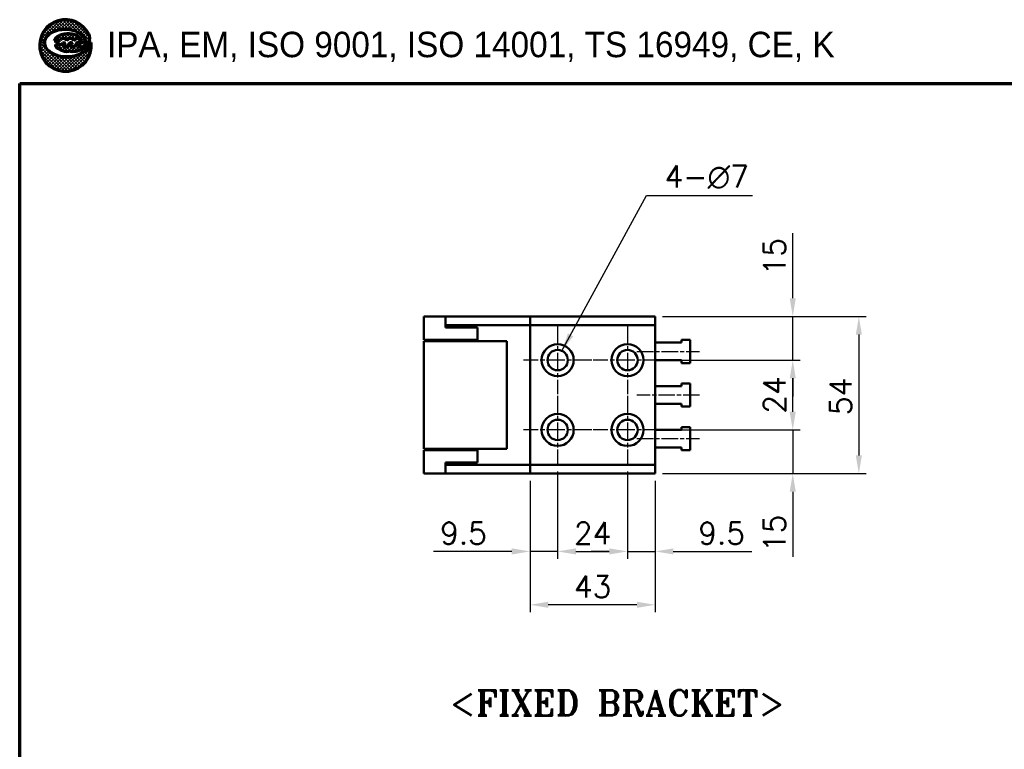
# Model space of a CAD drawing. Header units: millimetres. Extents: x 25 to 1025, y -820 to 1067.
# Tile 7 of 12: x 25 to 363, y 489 to 739. Entities that reach past the tile are written whole.
import ezdxf

# ---------------------------------------------------------------- set-up
doc = ezdxf.new("R2010")
doc.units = ezdxf.units.MM
doc.header["$LTSCALE"] = 2.5
doc.linetypes.add('CHAIN', pattern=[0.35429999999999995, 0.2362, -0.0295, 0.0591, -0.0295])
doc.layers.get('0').update_dxf_attribs({"lineweight": 25})
for name, color, linetype, lineweight in [('D', 7, 'Continuous', 25), ('경계(ISO)', 7, 'Continuous', 70), ('기호(ISO)', 7, 'Continuous', 25), ('스케치 형상(ISO)', 7, 'Continuous', 25), ('외형선(ISO)', 7, 'Continuous', 50), ('중심 표식(ISO)', 1, 'CHAIN', 25), ('중심선(ISO)', 1, 'CHAIN', 25), ('치수(ISO)', 7, 'Continuous', 25)]:
    doc.layers.add(name, color=color, linetype=linetype, lineweight=lineweight)
doc.styles.add('주 문자 (ISO)', font='tahoma.ttf')
doc.styles.add('한신치수', font='RomanS.shx')
doc.dimstyles.new('한신체인', dxfattribs={"dimscale": 2.5, "dimtxt": 3, "dimasz": 2.5, "dimexe": 1, "dimexo": 1, "dimgap": 1, "dimtad": 1, "dimrnd": 1e-08, "dimdsep": 46, "dimtxsty": '한신치수', "dimcen": 0.09, "dimdle": 10, "dimclrd": 3, "dimclre": 3, "dimclrt": 3, "dimazin": 2, "dimtfac": 1.168400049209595, "dimtmove": 0, "dimatfit": 3, "dimfxl": 0, "dimtolj": 1, "dimlwd": -1, "dimlwe": -1, "dimarcsym": 0})
doc.dimstyles.new('한신체인$7', dxfattribs={"dimscale": 2.5, "dimtxt": 3, "dimasz": 2.5, "dimexe": 1, "dimexo": 1, "dimgap": 1, "dimtad": 1, "dimrnd": 1e-08, "dimdsep": 46, "dimtxsty": '한신치수', "dimcen": 0.09, "dimdle": 10, "dimclrd": 3, "dimclre": 3, "dimclrt": 3, "dimazin": 2, "dimtfac": 1.168400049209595, "dimtmove": 0, "dimatfit": 3, "dimfxl": 0, "dimtolj": 1, "dimlwd": 25, "dimlwe": -1, "dimarcsym": 0})
pattern_1 = [(45, (0, 0), (-0.2245064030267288, 0.2245064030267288), []), (135, (0, 0), (-0.2245064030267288, -0.2245064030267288), [])]

# ---------------------------------------------------------------- blocks, each defined once
blk = doc.blocks.new('경계 도면틀')
at = {"layer": '경계(ISO)', "lineweight": 25}
h = blk.add_hatch(dxfattribs=at)
h.set_pattern_fill('ANSI37', color=256, scale=2.54, style=0)
h.set_pattern_definition(pattern_1)
edge = h.paths.add_edge_path()
edge.add_line((19.81047347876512, 292.6326418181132), (19.79857092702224, 292.6207392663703))
edge.add_arc((18.15139350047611, 292.930926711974), 1.676129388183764, 308.7112019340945, 349.3352671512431, ccw=False)
edge.add_arc((16.63447834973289, 294.8235878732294), 4.101659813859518, 285.46382553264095, 308.7112019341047, ccw=False)
edge.add_arc((16.43263097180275, 295.5532145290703), 4.858691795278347, 262.9720148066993, 285.4638255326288, ccw=False)
edge.add_arc((16.31207947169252, 294.5753501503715), 3.873424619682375, 233.28355094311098, 262.9720148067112, ccw=False)
edge.add_arc((14.91409908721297, 292.7009388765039), 1.535098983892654, 191.6245673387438, 233.2835509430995, ccw=False)
edge.add_arc((14.52716886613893, 292.6213405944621), 1.140066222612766, 142.7466208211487, 191.6245673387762, ccw=False)
edge.add_arc((15.6426153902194, 291.7730315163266), 2.541440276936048, 113.76810811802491, 142.7466208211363, ccw=False)
edge.add_arc((16.14456292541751, 290.633246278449), 3.786856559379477, 96.1155883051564, 113.76810811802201, ccw=False)
edge.add_arc((16.2152321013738, 289.9736765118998), 4.450201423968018, 76.12566468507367, 96.115588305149, ccw=False)
edge.add_arc((16.55634841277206, 291.3547160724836), 3.027657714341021, 46.815064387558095, 76.1256646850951, ccw=False)
edge.add_arc((17.71128142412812, 292.585242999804), 1.340036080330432, 0.5476667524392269, 46.81506438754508, ccw=False)
edge.add_arc((18.4783183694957, 292.5925750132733), 0.5729640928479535, -90, 0.5476667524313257, ccw=False)
edge.add_line((18.4783183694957, 292.0196109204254), (18.03365811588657, 292.0196109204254))
edge.add_line((18.03365811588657, 292.0196109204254), (18.23838297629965, 292.3000615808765))
edge.add_arc((18.01534613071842, 292.3863306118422), 0.2391396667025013, 338.8538918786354, 505.8085891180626)
edge.add_line((17.8175382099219, 292.5207173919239), (17.47709640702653, 292.0196109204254))
edge.add_line((17.47709640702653, 292.0196109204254), (17.03243615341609, 292.0196109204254))
edge.add_line((17.03243615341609, 292.0196109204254), (17.23716101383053, 292.3000615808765))
edge.add_arc((17.01138058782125, 292.3810180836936), 0.2398556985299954, 340.274045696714, 505.808589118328)
edge.add_line((16.8129803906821, 292.51580724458), (16.47587444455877, 292.0196109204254))
edge.add_line((16.47587444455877, 292.0196109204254), (15.99292660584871, 292.0196109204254))
edge.add_line((15.99292660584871, 292.0196109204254), (16.22391209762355, 292.3360357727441))
edge.add_arc((16.01502655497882, 292.3684582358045), 0.2113868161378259, 351.1771591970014, 476.5650511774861)
edge.add_arc((15.51976706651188, 292.8580716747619), 0.5009055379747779, 270.5301886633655, 323.1301023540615, ccw=False)
edge.add_line((15.52440214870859, 292.3571875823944), (14.91364773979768, 292.3543617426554))
edge.add_arc((15.39018631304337, 292.3399047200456), 0.4767578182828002, 178.2623182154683, 231.3171514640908)
edge.add_arc((17.01802832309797, 294.3730306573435), 3.081267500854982, 231.3171514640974, 242.4725885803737)
edge.add_arc((16.51978772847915, 293.4170363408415), 2.00322815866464, 242.4725885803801, 275.756318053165)
edge.add_arc((16.86749715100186, 289.9677466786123), 1.463542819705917, 86.25628827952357, 95.7563180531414, ccw=False)
edge.add_arc((17.19248622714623, 294.934474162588), 3.513805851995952, 266.2562882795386, 298.2348941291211)
edge.add_arc((18.16148453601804, 293.1299397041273), 1.465562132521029, 298.2348941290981, 385.769475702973)
edge.add_arc((16.28821602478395, 292.2255972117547), 3.545699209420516, 25.76947570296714, 366.5920624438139)
h = blk.add_hatch(dxfattribs=at)
h.set_pattern_fill('ANSI37', color=256, scale=2.54, style=0)
h.set_pattern_definition(pattern_1)
edge = h.paths.add_edge_path()
edge.add_line((18.12690101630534, 293.4330375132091), (17.86168296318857, 293.5849738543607))
edge.add_line((17.86168296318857, 293.5849738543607), (17.55212519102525, 293.7046355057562))
edge.add_line((17.55212519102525, 293.7046355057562), (17.21016339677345, 293.7872145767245))
edge.add_line((17.21016339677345, 293.7872145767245), (16.84735151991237, 293.8303349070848))
edge.add_line((16.84735151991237, 293.8303349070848), (16.47693664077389, 293.8318709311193))
edge.add_line((16.47693664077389, 293.8318709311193), (16.11334314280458, 293.7919596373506))
edge.add_line((16.11334314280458, 293.7919596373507), (15.76927683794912, 293.7121175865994))
edge.add_line((15.76927683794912, 293.7121175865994), (15.45785061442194, 293.5954467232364))
edge.add_line((15.45785061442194, 293.5954467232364), (15.18811167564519, 293.4454642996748))
edge.add_line((15.18811167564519, 293.4454642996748), (14.9722938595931, 293.2682444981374))
edge.add_line((14.9722938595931, 293.2682444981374), (14.81725830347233, 293.0699836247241))
edge.add_line((14.81725830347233, 293.0699836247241), (14.72882466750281, 292.8580904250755))
edge.add_line((14.72882466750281, 292.8580904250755), (15.31139322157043, 292.8580904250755))
edge.add_arc((15.31139322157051, 293.1672913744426), 0.3092009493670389, 270, 320.7035197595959)
edge.add_arc((15.9599786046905, 292.7189499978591), 0.4809270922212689, 103.32792332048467, 148.3279233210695, ccw=False)
edge.add_arc((15.95955378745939, 292.7207431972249), 0.4790842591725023, 18.736508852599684, 103.32792332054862, ccw=False)
edge.add_arc((16.95684854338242, 292.579809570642), 0.6184018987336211, 106.526616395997, 151.5266163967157, ccw=False)
edge.add_arc((16.93057143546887, 292.6683685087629), 0.5260267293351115, 23.55147854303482, 106.5266163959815, ccw=False)
edge.add_line((17.41278089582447, 292.8785545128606), (17.41775811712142, 292.8835317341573))
edge.add_arc((17.90371058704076, 292.6092919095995), 0.5579939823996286, 62.412483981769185, 150.5624563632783, ccw=False)
edge.add_arc((17.85725572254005, 292.5203847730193), 0.6583061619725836, 8.858454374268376, 62.41248398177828, ccw=False)
edge.add_arc((18.54638145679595, 292.6277870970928), 0.03913884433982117, 188.8584543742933, 372.6514405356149)
edge.add_line((18.584570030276, 292.6363592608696), (18.57203873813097, 292.8417184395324))
edge.add_line((18.57203873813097, 292.8417184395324), (18.48890675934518, 293.0542456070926))
edge.add_line((18.48890675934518, 293.0542456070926), (18.37573150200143, 293.2046875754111))
edge.add_line((18.37573150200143, 293.2046875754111), (18.26005146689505, 293.3203676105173))
edge.add_line((18.26005146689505, 293.3203676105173), (18.12690101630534, 293.4330375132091))
at = {"color": 7}
for p, q in [((17.41278089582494, 292.8785545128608), (17.41775811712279, 292.8835317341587)), ((18.37573150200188, 293.2046875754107), (18.26005146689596, 293.3203676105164)), ((19.79857092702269, 292.6207392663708), (19.81047347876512, 292.6326418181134)), ((19.80798373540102, 292.6536371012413), (19.80493556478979, 292.6566852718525))]:
    blk.add_line(p, q, dxfattribs=at)
at = {"layer": 'D', "color": 7}
for p, q in [((15.76927683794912, 293.7121175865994), (15.45785061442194, 293.5954467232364)), ((16.11334314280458, 293.7919596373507), (15.76927683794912, 293.7121175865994)), ((16.47693664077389, 293.8318709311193), (16.11334314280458, 293.7919596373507)), ((16.84735151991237, 293.8303349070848), (16.47693664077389, 293.8318709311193)), ((17.21016339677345, 293.7872145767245), (16.84735151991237, 293.8303349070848)), ((17.55212519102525, 293.7046355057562), (17.21016339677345, 293.7872145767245)), ((17.86168296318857, 293.5849738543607), (17.55212519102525, 293.7046355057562)), ((14.81725830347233, 293.0699836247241), (14.72882466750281, 292.8580904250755)), ((14.72882466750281, 292.8580904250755), (15.31139322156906, 292.8580904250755)), ((14.9722938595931, 293.2682444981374), (14.81725830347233, 293.0699836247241)), ((14.91364773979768, 292.3543617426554), (15.51976706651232, 292.3571661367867)), ((15.18811167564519, 293.4454642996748), (14.9722938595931, 293.2682444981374)), ((15.45785061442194, 293.5954467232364), (15.18811167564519, 293.4454642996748)), ((16.47587444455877, 292.0196109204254), (16.81298039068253, 292.51580724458)), ((16.47587444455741, 292.0196109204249), (16.81298039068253, 292.5158072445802)), ((17.47709640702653, 292.0196109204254), (17.81753820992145, 292.5207173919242)), ((17.47709640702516, 292.0196109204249), (17.81753820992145, 292.5207173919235)), ((18.12690101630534, 293.4330375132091), (17.86168296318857, 293.5849738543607)), ((18.33889979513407, 293.2536473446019), (18.12690101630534, 293.4330375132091)), ((18.48890675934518, 293.0542456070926), (18.33889979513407, 293.2536473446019)), ((18.57203873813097, 292.8417184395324), (18.48890675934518, 293.0542456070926)), ((18.58532897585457, 292.6239218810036), (18.57203873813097, 292.8417184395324)), ((16.22391209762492, 292.3360357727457), (15.99292660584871, 292.0196109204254)), ((15.99292660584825, 292.0196109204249), (16.22247980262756, 292.3340736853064)), ((15.99292660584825, 292.0196109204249), (16.47587444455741, 292.0196109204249)), ((15.99292660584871, 292.0196109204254), (16.47587444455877, 292.0196109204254)), ((17.03243615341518, 292.0196109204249), (17.23716101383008, 292.3000615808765)), ((17.23716101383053, 292.3000615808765), (17.03243615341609, 292.0196109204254)), ((17.03243615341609, 292.0196109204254), (17.47709640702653, 292.0196109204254)), ((17.03243615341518, 292.0196109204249), (17.47709640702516, 292.0196109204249)), ((18.03365811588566, 292.0196109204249), (18.23838297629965, 292.3000615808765)), ((18.23838297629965, 292.3000615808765), (18.03365811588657, 292.0196109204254)), ((18.03365811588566, 292.0196109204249), (18.47831836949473, 292.0196109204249)), ((18.03365811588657, 292.0196109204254), (18.47831836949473, 292.0196109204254))]:
    blk.add_line(p, q, dxfattribs=at)
for centre, radius, start, end in [((16.28821602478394, 292.2255972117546), 3.545699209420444, 25.76947570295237, 187.1352691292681), ((15.64261539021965, 291.7730315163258), 2.541440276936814, 113.7681081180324, 142.7466208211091), ((16.14456292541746, 290.6332462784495), 3.786856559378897, 96.11558830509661, 113.7681081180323), ((16.21523210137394, 289.973676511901), 4.450201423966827, 76.12566468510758, 96.1155883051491), ((16.55634841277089, 291.3547160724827), 3.027657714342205, 46.81506438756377, 76.12566468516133), ((18.16148453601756, 293.1299397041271), 1.465562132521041, 298.2348941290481, 25.76947570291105), ((14.52716886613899, 292.6213405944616), 1.140066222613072, 142.7466208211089, 191.6245673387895), ((14.91409908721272, 292.7009388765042), 1.535098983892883, 191.6245673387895, 233.2835509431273), ((15.39018631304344, 292.3399047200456), 0.4767578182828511, 178.2623182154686, 231.3171514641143), ((15.31139322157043, 293.1672913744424), 0.3092009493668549, 270, 320.7035197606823), ((15.51976706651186, 292.8580716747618), 0.5009055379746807, 270, 323.1301023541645), ((15.95997860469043, 292.7189499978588), 0.4809270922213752, 103.3279233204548, 148.327923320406), ((15.95955378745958, 292.720743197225), 0.4790842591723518, 18.73650885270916, 103.3279233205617), ((16.01502655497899, 292.3684582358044), 0.2113868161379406, 351.1771591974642, 116.5650511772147), ((16.95684854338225, 292.5798095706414), 0.618401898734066, 106.526616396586, 151.5266163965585), ((16.93057143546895, 292.6683685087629), 0.5260267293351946, 23.0863403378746, 106.5266163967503), ((17.01138058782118, 292.3810180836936), 0.2398556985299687, 340.2740456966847, 145.808589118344), ((17.90371058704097, 292.6092919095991), 0.5579939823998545, 62.4124839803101, 152.4124839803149), ((17.87055481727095, 292.519567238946), 0.5779998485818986, 142.8269931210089, 142.964700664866), ((17.87055481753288, 292.519567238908), 0.577999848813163, 142.0988733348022, 142.8269931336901), ((18.01534613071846, 292.3863306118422), 0.239139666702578, 338.8538918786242, 145.8085891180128), ((17.84055662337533, 292.5050791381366), 0.02782808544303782, 137.4026501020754, 145.8085891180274), ((17.85725572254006, 292.5203847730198), 0.658306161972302, 8.858454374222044, 62.41248398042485), ((18.47831836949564, 292.5925750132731), 0.5729640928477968, 270, 0.54766675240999), ((18.54638145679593, 292.6277870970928), 0.03913884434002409, 188.8584543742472, 354.3324300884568), ((17.71128142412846, 292.5852429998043), 1.340036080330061, 0.5476667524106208, 46.81506438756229), ((18.15139350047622, 292.9309267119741), 1.676129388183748, 308.7112019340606, 350.9063464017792), ((16.3120794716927, 294.5753501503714), 3.873424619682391, 233.283550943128, 262.9720148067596), ((17.01802832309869, 294.3730306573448), 3.081267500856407, 231.317151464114, 242.4725885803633), ((16.51978772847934, 293.417036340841), 2.003228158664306, 242.4725885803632, 275.7563180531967), ((16.86749715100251, 289.9677466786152), 1.463542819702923, 86.2562882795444, 95.75631805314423), ((17.19248622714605, 294.9344741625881), 3.513805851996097, 266.2562882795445, 298.2348941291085), ((16.63447834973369, 294.823587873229), 4.101659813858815, 285.4638255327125, 308.7112019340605), ((16.43263097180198, 295.5532145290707), 4.858691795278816, 262.9720148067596, 285.4638255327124)]:
    blk.add_arc(centre, radius, start, end, dxfattribs=at)
at = {"layer": '경계(ISO)'}
for p, q in [((15.76927683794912, 293.7121175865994), (15.45785061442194, 293.5954467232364)), ((16.11334314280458, 293.7919596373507), (15.76927683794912, 293.7121175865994)), ((16.47693664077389, 293.8318709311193), (16.11334314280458, 293.7919596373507)), ((16.84735151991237, 293.8303349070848), (16.47693664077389, 293.8318709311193)), ((17.21016339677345, 293.7872145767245), (16.84735151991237, 293.8303349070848)), ((17.55212519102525, 293.7046355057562), (17.21016339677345, 293.7872145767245)), ((17.86168296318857, 293.5849738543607), (17.55212519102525, 293.7046355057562)), ((14.81725830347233, 293.0699836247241), (14.72882466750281, 292.8580904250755)), ((14.72882466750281, 292.8580904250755), (15.31139322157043, 292.8580904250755)), ((14.9722938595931, 293.2682444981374), (14.81725830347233, 293.0699836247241)), ((15.52440214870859, 292.3571875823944), (14.91364773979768, 292.3543617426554)), ((15.18811167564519, 293.4454642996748), (14.9722938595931, 293.2682444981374)), ((15.45785061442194, 293.5954467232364), (15.18811167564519, 293.4454642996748)), ((16.81298039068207, 292.51580724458), (16.47587444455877, 292.0196109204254)), ((17.41278089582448, 292.8785545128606), (17.41775811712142, 292.8835317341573)), ((17.81753820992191, 292.5207173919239), (17.47709640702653, 292.0196109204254)), ((18.12690101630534, 293.4330375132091), (17.86168296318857, 293.5849738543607)), ((18.26005146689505, 293.3203676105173), (18.12690101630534, 293.4330375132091)), ((18.37573150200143, 293.2046875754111), (18.26005146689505, 293.3203676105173)), ((18.48890675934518, 293.0542456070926), (18.37573150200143, 293.2046875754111)), ((18.57203873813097, 292.8417184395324), (18.48890675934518, 293.0542456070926)), ((18.58457003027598, 292.6363592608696), (18.57203873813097, 292.8417184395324)), ((19.81047347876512, 292.6326418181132), (19.79857092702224, 292.6207392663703)), ((15.99292660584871, 292.0196109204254), (16.22391209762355, 292.3360357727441)), ((16.47587444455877, 292.0196109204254), (15.99292660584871, 292.0196109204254)), ((17.03243615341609, 292.0196109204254), (17.23716101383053, 292.3000615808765)), ((17.47709640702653, 292.0196109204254), (17.03243615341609, 292.0196109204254)), ((18.03365811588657, 292.0196109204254), (18.23838297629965, 292.3000615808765)), ((18.47831836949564, 292.0196109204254), (18.03365811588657, 292.0196109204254)), ((10, 10), (9.999999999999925, 287)), ((9.999999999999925, 287), (190, 287))]:
    blk.add_line(p, q, dxfattribs=at)
for centre, radius, start, end in [((16.28821602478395, 292.2255972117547), 3.545699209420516, 25.76947570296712, 187.1352691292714), ((15.6426153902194, 291.7730315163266), 2.541440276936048, 113.7681081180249, 142.7466208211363), ((16.14456292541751, 290.633246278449), 3.786856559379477, 96.11558830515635, 113.7681081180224), ((16.2152321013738, 289.9736765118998), 4.450201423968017, 76.12566468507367, 96.11558830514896), ((16.55634841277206, 291.3547160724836), 3.027657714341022, 46.81506438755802, 76.12566468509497), ((18.16148453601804, 293.1299397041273), 1.465562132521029, 298.2348941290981, 25.769475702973), ((16.28821602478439, 292.2255972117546), 3.545699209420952, 187.1352691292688, 6.592062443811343), ((14.52716886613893, 292.6213405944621), 1.140066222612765, 142.7466208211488, 191.6245673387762), ((14.91409908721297, 292.7009388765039), 1.535098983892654, 191.6245673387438, 233.2835509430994), ((15.39018631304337, 292.3399047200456), 0.4767578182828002, 178.2623182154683, 231.3171514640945), ((15.31139322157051, 293.1672913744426), 0.3092009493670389, 270, 320.7035197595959), ((15.51976706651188, 292.8580716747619), 0.5009055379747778, 270.5301886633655, 323.1301023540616), ((15.9599786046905, 292.7189499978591), 0.4809270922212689, 103.3279233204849, 148.3279233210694), ((15.95955378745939, 292.7207431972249), 0.4790842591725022, 18.7365088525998, 103.3279233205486), ((16.01502655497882, 292.3684582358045), 0.211386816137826, 351.1771591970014, 116.5650511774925), ((16.95684854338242, 292.579809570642), 0.618401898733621, 106.5266163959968, 151.5266163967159), ((16.93057143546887, 292.6683685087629), 0.5260267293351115, 23.5514785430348, 106.5266163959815), ((17.01138058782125, 292.3810180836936), 0.2398556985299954, 340.274045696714, 145.8085891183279), ((17.90371058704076, 292.6092919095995), 0.5579939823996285, 62.41248398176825, 150.5624563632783), ((18.01534613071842, 292.3863306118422), 0.2391396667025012, 338.8538918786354, 145.8085891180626), ((17.85725572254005, 292.5203847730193), 0.6583061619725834, 8.858454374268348, 62.41248398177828), ((18.4783183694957, 292.5925750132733), 0.5729640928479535, 270, 0.5476667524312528), ((18.54638145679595, 292.6277870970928), 0.03913884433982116, 188.8584543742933, 12.65144053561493), ((17.71128142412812, 292.585242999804), 1.340036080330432, 0.5476667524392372, 46.81506438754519), ((18.15139350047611, 292.930926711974), 1.676129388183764, 308.7112019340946, 349.3352671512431), ((16.31207947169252, 294.5753501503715), 3.873424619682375, 233.2835509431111, 262.9720148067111), ((17.01802832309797, 294.3730306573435), 3.081267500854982, 231.3171514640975, 242.4725885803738), ((16.51978772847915, 293.4170363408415), 2.00322815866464, 242.4725885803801, 275.7563180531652), ((16.86749715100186, 289.9677466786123), 1.463542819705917, 86.25628827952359, 95.75631805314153), ((17.19248622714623, 294.934474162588), 3.513805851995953, 266.2562882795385, 298.2348941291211), ((16.63447834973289, 294.8235878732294), 4.101659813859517, 285.463825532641, 308.7112019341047), ((16.43263097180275, 295.5532145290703), 4.858691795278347, 262.9720148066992, 285.4638255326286)]:
    blk.add_arc(centre, radius, start, end, dxfattribs=at)
at = {"layer": '경계(ISO)', "insert": (21.99999999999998, 292.0408560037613), "char_height": 3.499999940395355, "attachment_point": 4, "style": '주 문자 (ISO)'}
blk.add_mtext('\\f굴림|b0|i0;\\H3.5000;IPA, EM, ISO 9001, ISO 14001, TS 16949, CE, K', dxfattribs=at)
blk = doc.blocks.new('FIX BRACKET')
at = {"layer": '기호(ISO)', "color": 2, "insert": (-25.48947811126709, 1.857273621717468), "char_height": 3.499999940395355, "attachment_point": 1, "style": '주 문자 (ISO)'}
blk.add_mtext('\\fRomanT|b0|i0;\\H3.5000;<FIXED BRACKET>', dxfattribs=at)
blk = doc.blocks.new('*D28')
at = {"layer": 'Defpoints', "color": 0, "transparency": 16777216}
for p in [(200.3708066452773, 583.4390035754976), (243.3708066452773, 583.4390035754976), (200.3708066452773, 538.3456166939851)]:
    blk.add_point(p, dxfattribs=at)
at = {"layer": '치수(ISO)', "color": 3, "transparency": 16777216}
for p, q in [((200.3708066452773, 580.9390035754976), (200.3708066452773, 535.8456166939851)), ((243.3708066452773, 580.9390035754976), (243.3708066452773, 535.8456166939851)), ((237.1208066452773, 538.3456166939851), (206.6208066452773, 538.3456166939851))]:
    blk.add_line(p, q, dxfattribs=at)
for points in [[(206.6208066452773, 539.3872833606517), (206.6208066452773, 537.3039500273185), (200.3708066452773, 538.3456166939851)], [(237.1208066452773, 539.3872833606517), (237.1208066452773, 537.3039500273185), (243.3708066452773, 538.3456166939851)]]:
    blk.add_solid(points, dxfattribs=at)
at = {"layer": '치수(ISO)', "color": 3, "transparency": 16777216, "insert": (221.8708066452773, 544.5956166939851), "char_height": 7.5, "attachment_point": 5, "style": '한신치수'}
blk.add_mtext('\\A1;43', dxfattribs=at)
blk = doc.blocks.new('*D29')
at = {"layer": 'Defpoints', "color": 0, "transparency": 16777216}
for p in [(243.3708066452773, 637.4390035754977), (243.3708066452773, 583.4390035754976), (313.3708066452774, 583.4390035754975)]:
    blk.add_point(p, dxfattribs=at)
at = {"layer": '치수(ISO)', "color": 3, "transparency": 16777216}
for p, q in [((245.8708066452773, 637.4390035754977), (315.8708066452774, 637.4390035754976)), ((313.3708066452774, 631.1890035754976), (313.3708066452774, 589.6890035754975)), ((245.8708066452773, 583.4390035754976), (315.8708066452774, 583.4390035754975))]:
    blk.add_line(p, q, dxfattribs=at)
for points in [[(312.3291399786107, 631.1890035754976), (314.4124733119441, 631.1890035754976), (313.3708066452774, 637.4390035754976)], [(312.3291399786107, 589.6890035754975), (314.4124733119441, 589.6890035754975), (313.3708066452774, 583.4390035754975)]]:
    blk.add_solid(points, dxfattribs=at)
at = {"layer": '치수(ISO)', "color": 3, "transparency": 16777216, "insert": (307.1208066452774, 609.9390035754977), "char_height": 7.5, "attachment_point": 5, "rotation": 90, "style": '한신치수'}
blk.add_mtext('\\A1;54', dxfattribs=at)
blk = doc.blocks.new('*D50')
at = {"layer": 'Defpoints', "color": 0, "transparency": 16777216}
for p in [(209.8708066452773, 586.6890035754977), (200.3708066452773, 583.4390035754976), (209.8708066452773, 556.6879572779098)]:
    blk.add_point(p, dxfattribs=at)
at = {"layer": '치수(ISO)', "color": 3, "transparency": 16777216}
for p, q in [((209.8708066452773, 584.1890035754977), (209.8708066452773, 554.1879572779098)), ((200.3708066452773, 580.9390035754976), (200.3708066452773, 554.1879572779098)), ((194.1208066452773, 556.6879572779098), (167.1565209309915, 556.6879572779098)), ((209.8708066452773, 556.6879572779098), (200.3708066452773, 556.6879572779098)), ((216.1208066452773, 556.6879572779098), (222.3708066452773, 556.6879572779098))]:
    blk.add_line(p, q, dxfattribs=at)
for points in [[(194.1208066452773, 557.7296239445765), (194.1208066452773, 555.6462906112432), (200.3708066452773, 556.6879572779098)], [(216.1208066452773, 557.7296239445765), (216.1208066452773, 555.6462906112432), (209.8708066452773, 556.6879572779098)]]:
    blk.add_solid(points, dxfattribs=at)
at = {"layer": '치수(ISO)', "color": 3, "transparency": 16777216, "insert": (177.5136637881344, 562.9379572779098), "char_height": 7.5, "attachment_point": 5, "style": '한신치수'}
blk.add_mtext('\\A1;9.5', dxfattribs=at)
blk = doc.blocks.new('*D51')
at = {"layer": 'Defpoints', "color": 0, "transparency": 16777216}
for p in [(209.8708066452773, 586.6890035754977), (233.8708066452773, 586.6890035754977), (233.8708066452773, 556.6879572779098)]:
    blk.add_point(p, dxfattribs=at)
at = {"layer": '치수(ISO)', "color": 3, "transparency": 16777216}
for p, q in [((209.8708066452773, 584.1890035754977), (209.8708066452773, 554.1879572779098)), ((233.8708066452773, 584.1890035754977), (233.8708066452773, 554.1879572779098)), ((216.1208066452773, 556.6879572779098), (227.6208066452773, 556.6879572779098))]:
    blk.add_line(p, q, dxfattribs=at)
for points in [[(216.1208066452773, 557.7296239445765), (216.1208066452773, 555.6462906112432), (209.8708066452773, 556.6879572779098)], [(227.6208066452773, 557.7296239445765), (227.6208066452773, 555.6462906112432), (233.8708066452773, 556.6879572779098)]]:
    blk.add_solid(points, dxfattribs=at)
at = {"layer": '치수(ISO)', "color": 3, "transparency": 16777216, "insert": (221.8958066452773, 562.9379572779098), "char_height": 7.5, "attachment_point": 5, "style": '한신치수'}
blk.add_mtext('\\A1;24', dxfattribs=at)
blk = doc.blocks.new('*D52')
at = {"layer": 'Defpoints', "color": 0, "transparency": 16777216}
for p in [(233.8708066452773, 586.6890035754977), (243.3708066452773, 583.4390035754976), (243.3708066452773, 556.6879572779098)]:
    blk.add_point(p, dxfattribs=at)
at = {"layer": '치수(ISO)', "color": 3, "transparency": 16777216}
for p, q in [((233.8708066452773, 584.1890035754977), (233.8708066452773, 554.1879572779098)), ((243.3708066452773, 580.9390035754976), (243.3708066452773, 554.1879572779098)), ((227.6208066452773, 556.6879572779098), (221.3708066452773, 556.6879572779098)), ((233.8708066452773, 556.6879572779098), (243.3708066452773, 556.6879572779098)), ((249.6208066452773, 556.6879572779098), (276.585092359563, 556.6879572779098))]:
    blk.add_line(p, q, dxfattribs=at)
for points in [[(227.6208066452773, 557.7296239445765), (227.6208066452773, 555.6462906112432), (233.8708066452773, 556.6879572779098)], [(249.6208066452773, 557.7296239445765), (249.6208066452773, 555.6462906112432), (243.3708066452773, 556.6879572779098)]]:
    blk.add_solid(points, dxfattribs=at)
at = {"layer": '치수(ISO)', "color": 3, "transparency": 16777216, "insert": (266.2279495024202, 562.9379572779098), "char_height": 7.5, "attachment_point": 5, "style": '한신치수'}
blk.add_mtext('\\A1;9.5', dxfattribs=at)
blk = doc.blocks.new('*D53')
at = {"layer": 'Defpoints', "color": 0, "transparency": 16777216}
for p in [(245.6208066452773, 598.4390035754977), (290.6545740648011, 598.4390035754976), (243.3708066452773, 583.4390035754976)]:
    blk.add_point(p, dxfattribs=at)
at = {"layer": '치수(ISO)', "color": 3, "transparency": 16777216}
for p, q in [((290.6545740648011, 604.6890035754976), (290.6545740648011, 610.9390035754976)), ((248.1208066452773, 598.4390035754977), (293.1545740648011, 598.4390035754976)), ((290.6545740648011, 598.4390035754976), (290.6545740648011, 583.4390035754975)), ((245.8708066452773, 583.4390035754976), (293.1545740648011, 583.4390035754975)), ((290.6545740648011, 577.1890035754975), (290.6545740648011, 554.867575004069))]:
    blk.add_line(p, q, dxfattribs=at)
for points in [[(289.6129073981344, 604.6890035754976), (291.6962407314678, 604.6890035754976), (290.6545740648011, 598.4390035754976)], [(289.6129073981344, 577.1890035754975), (291.6962407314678, 577.1890035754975), (290.6545740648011, 583.4390035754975)]]:
    blk.add_solid(points, dxfattribs=at)
at = {"layer": '치수(ISO)', "color": 3, "transparency": 16777216, "insert": (284.4045740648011, 562.9032892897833), "char_height": 7.5, "attachment_point": 5, "rotation": 90, "style": '한신치수'}
blk.add_mtext('\\A1;15', dxfattribs=at)
blk = doc.blocks.new('*D54')
at = {"layer": 'Defpoints', "color": 0, "transparency": 16777216}
for p in [(245.6208066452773, 622.4390035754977), (290.6545740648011, 622.4390035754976), (245.6208066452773, 598.4390035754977)]:
    blk.add_point(p, dxfattribs=at)
at = {"layer": '치수(ISO)', "color": 3, "transparency": 16777216}
for p, q in [((248.1208066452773, 622.4390035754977), (293.1545740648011, 622.4390035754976)), ((290.6545740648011, 604.6890035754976), (290.6545740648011, 616.1890035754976)), ((248.1208066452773, 598.4390035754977), (293.1545740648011, 598.4390035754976))]:
    blk.add_line(p, q, dxfattribs=at)
for points in [[(289.6129073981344, 616.1890035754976), (291.6962407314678, 616.1890035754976), (290.6545740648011, 622.4390035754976)], [(289.6129073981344, 604.6890035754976), (291.6962407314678, 604.6890035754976), (290.6545740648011, 598.4390035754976)]]:
    blk.add_solid(points, dxfattribs=at)
at = {"layer": '치수(ISO)', "color": 3, "transparency": 16777216, "insert": (284.4045740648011, 610.4640035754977), "char_height": 7.5, "attachment_point": 5, "rotation": 90, "style": '한신치수'}
blk.add_mtext('\\A1;24', dxfattribs=at)
blk = doc.blocks.new('*D55')
at = {"layer": 'Defpoints', "color": 0, "transparency": 16777216}
for p in [(243.3708066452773, 637.4390035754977), (290.6545740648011, 637.4390035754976), (245.6208066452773, 622.4390035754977)]:
    blk.add_point(p, dxfattribs=at)
at = {"layer": '치수(ISO)', "color": 3, "transparency": 16777216}
for p, q in [((290.6545740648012, 643.6890035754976), (290.6545740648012, 666.0104321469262)), ((245.8708066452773, 637.4390035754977), (293.1545740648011, 637.4390035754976)), ((290.6545740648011, 622.4390035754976), (290.6545740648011, 637.4390035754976)), ((248.1208066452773, 622.4390035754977), (293.1545740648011, 622.4390035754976)), ((290.6545740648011, 616.1890035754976), (290.6545740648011, 609.9390035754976))]:
    blk.add_line(p, q, dxfattribs=at)
for points in [[(289.6129073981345, 643.6890035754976), (291.6962407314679, 643.6890035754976), (290.6545740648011, 637.4390035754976)], [(289.6129073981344, 616.1890035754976), (291.6962407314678, 616.1890035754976), (290.6545740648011, 622.4390035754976)]]:
    blk.add_solid(points, dxfattribs=at)
at = {"layer": '치수(ISO)', "color": 3, "transparency": 16777216, "insert": (284.4045740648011, 657.9747178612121), "char_height": 7.5, "attachment_point": 5, "rotation": 90, "style": '한신치수'}
blk.add_mtext('\\A1;15', dxfattribs=at)

msp = doc.modelspace()

# ---------------------------------------------------------------- linework, layer by layer
at = {"layer": '스케치 형상(ISO)', "lineweight": 50}
for p, q in [((200.3708066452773, 634.4390035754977), (243.3708066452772, 634.4390035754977)), ((200.3708066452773, 586.4390035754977), (243.3708066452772, 586.4390035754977))]:
    msp.add_line(p, q, dxfattribs=at)
for centre in [(209.8708066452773, 622.4390035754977), (233.8708066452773, 622.4390035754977), (209.8708066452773, 598.4390035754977), (233.8708066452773, 598.4390035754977)]:
    msp.add_circle(centre, 5.500000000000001, dxfattribs=at)
at = {"layer": '외형선(ISO)'}
for p, q in [((163.922222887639, 629.4390035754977), (163.922222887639, 637.4390035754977)), ((171.3708066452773, 637.4390035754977), (163.922222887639, 637.4390035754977)), ((171.3708066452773, 633.6390035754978), (171.3708066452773, 637.4390035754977)), ((171.3708066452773, 637.4390035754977), (181.3708066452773, 637.4390035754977)), ((200.3708066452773, 637.4390035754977), (181.3708066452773, 637.4390035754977)), ((243.3708066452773, 637.4390035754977), (200.3708066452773, 637.4390035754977)), ((200.3708066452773, 583.4390035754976), (200.3708066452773, 637.4390035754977)), ((243.3708066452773, 637.4390035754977), (243.3708066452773, 583.4390035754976)), ((181.3708066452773, 634.4390035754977), (171.3708066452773, 634.4390035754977)), ((181.3708066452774, 633.6390035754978), (171.3708066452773, 633.6390035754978)), ((181.3708066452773, 634.4390035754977), (200.3708066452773, 634.4390035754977)), ((181.3708066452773, 633.6390035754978), (182.3708066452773, 633.6390035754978)), ((182.3708066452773, 629.4390035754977), (182.3708066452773, 633.6390035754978)), ((163.922222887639, 629.4390035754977), (181.3708066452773, 629.4390035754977)), ((182.3708066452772, 629.4390035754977), (181.3708066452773, 629.4390035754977)), ((252.3708066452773, 628.4390035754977), (252.3708066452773, 629.4390035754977)), ((252.3708066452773, 629.4390035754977), (255.3708066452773, 629.4390035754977)), ((255.3708066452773, 629.4390035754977), (255.3708066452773, 621.4390035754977)), ((163.922222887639, 591.9390035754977), (163.922222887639, 628.9390035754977)), ((182.3708066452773, 628.9390035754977), (163.922222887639, 628.9390035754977)), ((182.3708066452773, 628.9390035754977), (192.3708066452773, 628.9390035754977)), ((192.3708066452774, 628.9390035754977), (192.3708066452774, 591.9390035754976)), ((243.3708066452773, 628.4390035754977), (252.3708066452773, 628.4390035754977)), ((252.3708066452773, 622.4390035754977), (243.3708066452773, 622.4390035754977)), ((252.3708066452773, 621.4390035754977), (252.3708066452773, 622.4390035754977)), ((255.3708066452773, 621.4390035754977), (252.3708066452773, 621.4390035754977)), ((243.3708066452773, 613.4390035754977), (252.3708066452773, 613.4390035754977)), ((252.3708066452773, 613.4390035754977), (252.3708066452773, 614.4390035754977)), ((252.3708066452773, 614.4390035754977), (255.3708066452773, 614.4390035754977)), ((255.3708066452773, 614.4390035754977), (255.3708066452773, 606.4390035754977)), ((252.3708066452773, 607.4390035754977), (243.3708066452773, 607.4390035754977)), ((252.3708066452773, 606.4390035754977), (252.3708066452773, 607.4390035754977)), ((255.3708066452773, 606.4390035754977), (252.3708066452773, 606.4390035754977)), ((252.3708066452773, 598.4390035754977), (252.3708066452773, 599.4390035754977)), ((252.3708066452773, 599.4390035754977), (255.3708066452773, 599.4390035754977)), ((255.3708066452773, 599.4390035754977), (255.3708066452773, 591.4390035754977)), ((243.3708066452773, 598.4390035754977), (252.3708066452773, 598.4390035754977)), ((252.3708066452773, 592.4390035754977), (243.3708066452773, 592.4390035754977)), ((252.3708066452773, 591.4390035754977), (252.3708066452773, 592.4390035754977)), ((182.3708066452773, 591.9390035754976), (163.922222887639, 591.9390035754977)), ((163.922222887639, 583.4390035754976), (163.922222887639, 591.4390035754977)), ((163.922222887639, 591.4390035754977), (181.3708066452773, 591.4390035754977)), ((182.3708066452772, 591.4390035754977), (181.3708066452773, 591.4390035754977)), ((182.3708066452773, 591.9390035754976), (192.3708066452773, 591.9390035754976)), ((182.3708066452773, 591.4390035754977), (182.3708066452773, 587.2390035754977)), ((255.3708066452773, 591.4390035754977), (252.3708066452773, 591.4390035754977)), ((171.3708066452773, 587.2390035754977), (171.3708066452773, 583.4390035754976)), ((181.3708066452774, 587.2390035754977), (171.3708066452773, 587.2390035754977)), ((181.3708066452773, 586.4390035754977), (171.3708066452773, 586.4390035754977)), ((181.3708066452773, 587.2390035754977), (182.3708066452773, 587.2390035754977)), ((181.3708066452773, 586.4390035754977), (200.3708066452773, 586.4390035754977)), ((171.3708066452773, 583.4390035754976), (163.922222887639, 583.4390035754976)), ((171.3708066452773, 583.4390035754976), (181.3708066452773, 583.4390035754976)), ((200.3708066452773, 583.4390035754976), (181.3708066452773, 583.4390035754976)), ((243.3708066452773, 583.4390035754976), (200.3708066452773, 583.4390035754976))]:
    msp.add_line(p, q, dxfattribs=at)
for centre in [(209.8708066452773, 622.4390035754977), (233.8708066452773, 622.4390035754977), (209.8708066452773, 598.4390035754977), (233.8708066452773, 598.4390035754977)]:
    msp.add_circle(centre, 3.5, dxfattribs=at)
at = {"layer": '중심 표식(ISO)', "linetype": 'CHAIN', "ltscale": 10.44524955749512}
for p, q in [((209.8708066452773, 634.1890035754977), (209.8708066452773, 610.6890035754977)), ((233.8708066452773, 634.1890035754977), (233.8708066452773, 610.6890035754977)), ((221.6208066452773, 622.4390035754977), (198.1208066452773, 622.4390035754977)), ((245.6208066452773, 622.4390035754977), (222.1208066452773, 622.4390035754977)), ((209.8708066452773, 610.1890035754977), (209.8708066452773, 586.6890035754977)), ((233.8708066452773, 610.1890035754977), (233.8708066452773, 586.6890035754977)), ((221.6208066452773, 598.4390035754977), (198.1208066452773, 598.4390035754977)), ((245.6208066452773, 598.4390035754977), (222.1208066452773, 598.4390035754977))]:
    msp.add_line(p, q, dxfattribs=at)
at = {"layer": '중심선(ISO)', "linetype": 'CHAIN', "ltscale": 9.556283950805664}
for p, q in [((237.1208066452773, 625.4390035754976), (258.6208066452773, 625.4390035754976)), ((258.6208066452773, 610.4390035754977), (237.1208066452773, 610.4390035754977)), ((237.1208066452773, 595.4390035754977), (258.6208066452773, 595.4390035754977))]:
    msp.add_line(p, q, dxfattribs=at)

# ---------------------------------------------------------------- block references
at = {"xscale": 2.5, "yscale": 2.5, "zscale": 2.5}
for name, p in [('경계 도면틀', (0, 0)), ('FIX BRACKET', (236.4880478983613, 504.358657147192))]:
    msp.add_blockref(name, p, dxfattribs=at)

# ---------------------------------------------------------------- texts
at = {"layer": '기호(ISO)', "color": 3, "insert": (246.5961061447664, 689.2649616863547), "char_height": 7.500000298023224, "width": 32.76285512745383, "attachment_point": 1, "line_spacing_factor": 0.5250000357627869, "style": '한신치수'}
msp.add_mtext('{4-\\fAIGDT|b0|i0;\\H7.5000;n\\fRomanS|b0|i0;\\H7.5000;7}', dxfattribs=at)

# ---------------------------------------------------------------- dimensions: what is measured, and where the dimension line sits
at = {"layer": '치수(ISO)', "color": 3}
for base, p1, p2, angle, override, picture, middle in [((290.6545740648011, 637.4390035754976), (245.6208066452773, 622.4390035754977), (243.3708066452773, 637.4390035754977), 90, {"dimdec": 2, "dimtp": 0, "dimtm": -0, "dimtdec": 2, "dimtofl": 1, "dimatfit": 1}, '*D55', (290.6545740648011, 657.9747178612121)), ((313.3708066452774, 583.4390035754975), (243.3708066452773, 637.4390035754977), (243.3708066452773, 583.4390035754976), 90, {"dimdec": 2, "dimtp": 0, "dimtm": -0, "dimtdec": 2, "dimtofl": 0, "dimatfit": 1}, '*D29', (313.3708066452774, 609.9390035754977)), ((290.6545740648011, 622.4390035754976), (245.6208066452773, 598.4390035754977), (245.6208066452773, 622.4390035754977), 90, {"dimdec": 2, "dimtp": 0, "dimtm": -0, "dimtdec": 2, "dimtofl": 0, "dimatfit": 1}, '*D54', (290.6545740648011, 610.4640035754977)), ((290.6545740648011, 598.4390035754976), (243.3708066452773, 583.4390035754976), (245.6208066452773, 598.4390035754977), 90, {"dimdec": 2, "dimtp": 0, "dimtm": -0, "dimtdec": 2, "dimtofl": 1, "dimatfit": 1}, '*D53', (290.6545740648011, 562.9032892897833)), ((209.8708066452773, 556.6879572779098), (200.3708066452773, 583.4390035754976), (209.8708066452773, 586.6890035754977), 180, {"dimdec": 2, "dimtp": 0, "dimtm": -0, "dimtdec": 2, "dimtofl": 1, "dimatfit": 1}, '*D50', (177.5136637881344, 556.6879572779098)), ((233.8708066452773, 556.6879572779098), (209.8708066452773, 586.6890035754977), (233.8708066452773, 586.6890035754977), 180, {"dimdec": 2, "dimtp": 0, "dimtm": -0, "dimtdec": 2, "dimtofl": 0, "dimatfit": 1}, '*D51', (221.8958066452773, 556.6879572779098)), ((243.3708066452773, 556.6879572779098), (233.8708066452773, 586.6890035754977), (243.3708066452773, 583.4390035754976), 180, {"dimdec": 2, "dimtp": 0, "dimtm": -0, "dimtdec": 2, "dimtofl": 1, "dimatfit": 1}, '*D52', (266.2279495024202, 556.6879572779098)), ((200.3708066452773, 538.3456166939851), (243.3708066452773, 583.4390035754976), (200.3708066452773, 583.4390035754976), 180, {"dimdec": 2, "dimtp": 0, "dimtm": -0, "dimtdec": 2, "dimtofl": 0, "dimatfit": 1}, '*D28', (221.8708066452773, 538.3456166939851))]:
    dim = msp.add_linear_dim(base=base, p1=p1, p2=p2, angle=angle, dimstyle='한신체인', override=override, dxfattribs=at)
    dim.commit()
    dim.dimension.update_dxf_attribs({"geometry": picture, "text_midpoint": middle, "dimtype": 160})

# ---------------------------------------------------------------- leaders
at = {"layer": '기호(ISO)', "color": 3, "lineweight": 25, "annotation_type": 0, "has_hookline": 1, "hookline_direction": 0, "text_width": 30.2142390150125}
msp.add_leader([(211.3267017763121, 625.621827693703), (240.3461061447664, 679.0536105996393), (246.5961061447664, 679.0536105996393)], dimstyle='한신체인$7', override={"dimgap": 0, "dimtad": 1}, dxfattribs=at)

doc.saveas('drawing.dxf')
